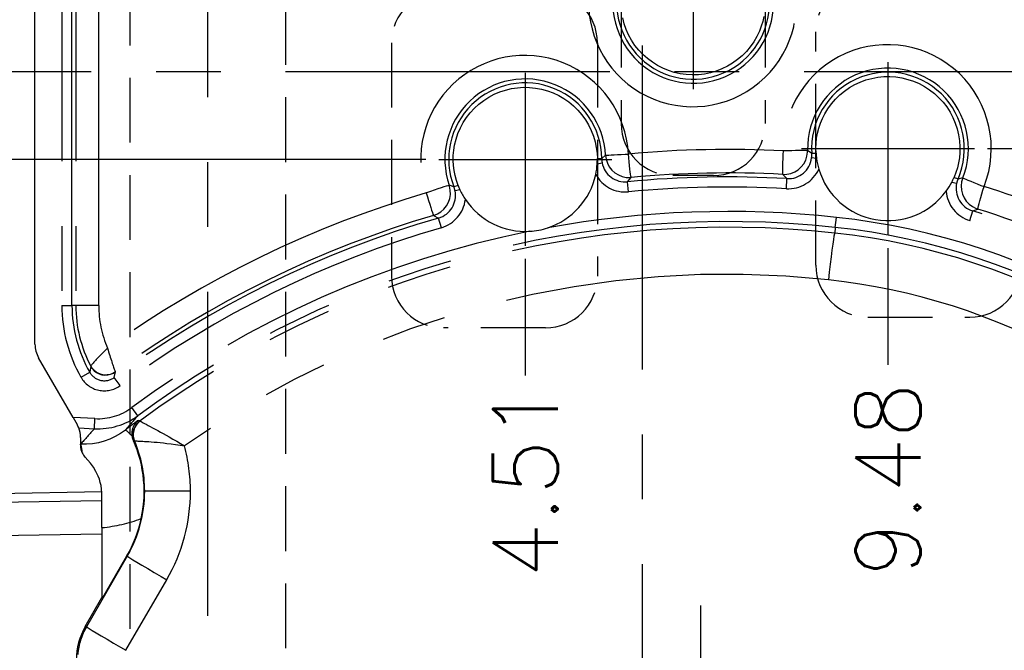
# Model space of a CAD drawing. Extents: x 2651 to 11825, y -3833 to 1075.
# Tile 45 of 256: x 4280 to 4318, y -3607 to -3582. Entities that reach past the tile are written whole.
import ezdxf

# ---------------------------------------------------------------- set-up
doc = ezdxf.new("R2010")
doc.units = 0
doc.header["$LTSCALE"] = 10
for name, pattern in [('CENTER', [2, 1.25, -0.25, 0.25, -0.25]), ('HIDDEN', [0.375, 0.25, -0.125]), ('PHANTOM', [2.5, 1.25, -0.25, 0.25, -0.25, 0.25, -0.25])]:
    doc.linetypes.add(name, pattern=pattern)
doc.layers.get('0').update_dxf_attribs({"linetype": 'CONTINUOUS'})
doc.layers.get('Defpoints').update_dxf_attribs({"linetype": 'CONTINUOUS'})
for name, color, linetype in [('CEN', 1, 'CENTER'), ('COOL', 150, 'HIDDEN'), ('DIM', 3, 'CONTINUOUS'), ('LAYER_094', 7, 'CONTINUOUS')]:
    doc.layers.add(name, color=color, linetype=linetype)
doc.styles.get("Standard").update_dxf_attribs({"font": 'romans.shx'})
doc.dimstyles.new('1-1', dxfattribs={"dimtxt": 2.5, "dimasz": 2.5, "dimexe": 1, "dimexo": 0.5, "dimtad": 0, "dimrnd": 1.38778e-17, "dimzin": 9, "dimdsep": 46, "dimtxsty": 'Standard', "dimblk": 'CLOSED', "dimcen": 0, "dimclrd": 3, "dimclre": 3, "dimclrt": 3, "dimazin": 2, "dimtfac": 0.75, "dimtofl": 0, "dimtmove": 0, "dimatfit": 3, "dimfxl": 0, "dimtolj": 1, "dimarcsym": 0})

# ---------------------------------------------------------------- blocks, each defined once
blk = doc.blocks.new('*D411')
at = {"layer": 'Defpoints', "color": 0}
for p in [(4306.684, -3521.422), (4306.684, -3542.858), (4304.434, -3584.358)]:
    blk.add_point(p, dxfattribs=at)
at = {"layer": 'DIM', "color": 3, "lineweight": -2}
blk.add_line((4306.684, -3542.358), (4306.684, -3521.422), dxfattribs=at)
at = {"layer": 'DIM', "color": 3, "insert": (4306.684, -3516.988), "char_height": 2.5, "attachment_point": 5, "rotation": 90}
blk.add_mtext('\\A1;2.25', dxfattribs=at)
blk = doc.blocks.new('_Closed')
at = {"color": 0, "linetype": 'ByBlock', "lineweight": -2}
for p, q in [((-1, 0.167), (0, 0)), ((-1, 0.167), (-1, -0.167)), ((0, 0), (-1, -0.167)), ((0, 0), (-1, 0))]:
    blk.add_line(p, q, dxfattribs=at)
blk = doc.blocks.new('*D412')
at = {"layer": 'Defpoints', "color": 0}
for p in [(4296.684, -3521.422), (4296.684, -3529.548), (4304.434, -3584.358)]:
    blk.add_point(p, dxfattribs=at)
at = {"layer": 'DIM', "color": 3, "lineweight": -2}
blk.add_line((4296.684, -3529.048), (4296.684, -3521.422), dxfattribs=at)
at = {"layer": 'DIM', "color": 3, "insert": (4296.684, -3516.988), "char_height": 2.5, "attachment_point": 5, "rotation": 90}
blk.add_mtext('\\A1;7.75', dxfattribs=at)
blk = doc.blocks.new('*D413')
at = {"layer": 'Defpoints', "color": 0}
for p in [(4316.684, -3521.422), (4316.684, -3529.548), (4304.434, -3584.358)]:
    blk.add_point(p, dxfattribs=at)
at = {"layer": 'DIM', "color": 3, "lineweight": -2}
blk.add_line((4316.684, -3529.048), (4316.684, -3521.422), dxfattribs=at)
at = {"layer": 'DIM', "color": 3, "insert": (4316.684, -3515.976), "char_height": 2.5, "attachment_point": 5, "rotation": 90}
blk.add_mtext('\\A1;12.25', dxfattribs=at)
blk = doc.blocks.new('*D414')
at = {"layer": 'Defpoints', "color": 0}
for p in [(4268.137, -3533.358), (4312.874, -3533.358), (4304.434, -3584.358)]:
    blk.add_point(p, dxfattribs=at)
at = {"layer": 'DIM', "color": 3, "lineweight": -2}
blk.add_line((4312.374, -3533.358), (4268.137, -3533.358), dxfattribs=at)
at = {"layer": 'DIM', "color": 3, "insert": (4265.845, -3533.358), "char_height": 2.5, "attachment_point": 5}
blk.add_mtext('\\A1;51', dxfattribs=at)
blk = doc.blocks.new('*D415')
at = {"layer": 'Defpoints', "color": 0}
for p in [(4268.137, -3552.358), (4277.561, -3552.358), (4304.434, -3584.358)]:
    blk.add_point(p, dxfattribs=at)
at = {"layer": 'DIM', "color": 3, "lineweight": -2}
blk.add_line((4277.061, -3552.358), (4268.137, -3552.358), dxfattribs=at)
at = {"layer": 'DIM', "color": 3, "insert": (4265.488, -3552.358), "char_height": 2.5, "attachment_point": 5}
blk.add_mtext('\\A1;32', dxfattribs=at)
blk = doc.blocks.new('*D416')
at = {"layer": 'Defpoints', "color": 0}
for p in [(4267.811, -3584.358), (4270.684, -3584.358), (4304.434, -3584.358)]:
    blk.add_point(p, dxfattribs=at)
at = {"layer": 'DIM', "color": 3, "lineweight": -2}
blk.add_line((4270.184, -3584.358), (4267.811, -3584.358), dxfattribs=at)
at = {"layer": 'DIM', "color": 3, "insert": (4266.353, -3584.358), "char_height": 2.5, "attachment_point": 5}
blk.add_mtext('\\A1;0', dxfattribs=at)
blk = doc.blocks.new('*D417')
at = {"layer": 'Defpoints', "color": 0}
for p in [(4304.434, -3584.358), (4267.811, -3587.752), (4296.592, -3587.752)]:
    blk.add_point(p, dxfattribs=at)
at = {"layer": 'DIM', "color": 3, "lineweight": -2}
blk.add_line((4296.092, -3587.752), (4267.811, -3587.752), dxfattribs=at)
at = {"layer": 'DIM', "color": 3, "insert": (4263.436, -3587.752), "char_height": 2.5, "attachment_point": 5}
blk.add_mtext('\\A1;3.39', dxfattribs=at)
blk = doc.blocks.new('*D418')
at = {"layer": 'Defpoints', "color": 0}
for p in [(4267.811, -3581.715), (4303.069, -3581.715), (4304.434, -3584.358)]:
    blk.add_point(p, dxfattribs=at)
at = {"layer": 'DIM', "color": 3, "lineweight": -2}
blk.add_line((4302.569, -3581.715), (4267.811, -3581.715), dxfattribs=at)
at = {"layer": 'DIM', "color": 3, "insert": (4263.317, -3581.715), "char_height": 2.5, "attachment_point": 5}
blk.add_mtext('\\A1;2.64', dxfattribs=at)
blk = doc.blocks.new('*D419')
at = {"layer": 'Defpoints', "color": 0}
for p in [(4304.434, -3584.358), (4267.811, -3616.358), (4277.563, -3616.358)]:
    blk.add_point(p, dxfattribs=at)
at = {"layer": 'DIM', "color": 3, "lineweight": -2}
blk.add_line((4277.063, -3616.358), (4267.811, -3616.358), dxfattribs=at)
at = {"layer": 'DIM', "color": 3, "insert": (4265.162, -3616.358), "char_height": 2.5, "attachment_point": 5}
blk.add_mtext('\\A1;32', dxfattribs=at)
blk = doc.blocks.new('*D420')
at = {"layer": 'Defpoints', "color": 0}
for p in [(4304.434, -3584.358), (4267.811, -3637.358), (4303.509, -3637.358)]:
    blk.add_point(p, dxfattribs=at)
at = {"layer": 'DIM', "color": 3, "lineweight": -2}
blk.add_line((4303.009, -3637.358), (4267.811, -3637.358), dxfattribs=at)
at = {"layer": 'DIM', "color": 3, "insert": (4265.162, -3637.358), "char_height": 2.5, "attachment_point": 5}
blk.add_mtext('\\A1;53', dxfattribs=at)
blk = doc.blocks.new('*D421')
at = {"layer": 'Defpoints', "color": 0}
for p in [(4306.405, -3573.379), (4306.405, -3578.379), (4304.434, -3584.358)]:
    blk.add_point(p, dxfattribs=at)
at = {"layer": 'DIM', "color": 3, "lineweight": -2}
blk.add_line((4306.405, -3577.879), (4306.405, -3573.379), dxfattribs=at)
at = {"layer": 'DIM', "color": 3, "insert": (4306.405, -3569.123), "char_height": 2.5, "attachment_point": 5, "rotation": 90}
blk.add_mtext('\\A1;1.97', dxfattribs=at)
blk = doc.blocks.new('*D422')
at = {"layer": 'Defpoints', "color": 0}
for p in [(4304.434, -3584.358), (4287.684, -3634.137), (4287.684, -3647.119)]:
    blk.add_point(p, dxfattribs=at)
at = {"layer": 'DIM', "color": 3, "lineweight": -2}
blk.add_line((4287.684, -3634.637), (4287.684, -3647.119), dxfattribs=at)
at = {"layer": 'DIM', "color": 3, "insert": (4287.684, -3652.565), "char_height": 2.5, "attachment_point": 5, "rotation": 90}
blk.add_mtext('\\A1;16.75', dxfattribs=at)
blk = doc.blocks.new('*D423')
at = {"layer": 'Defpoints', "color": 0}
for p in [(4304.434, -3584.358), (4325.684, -3633.831), (4325.684, -3647.119)]:
    blk.add_point(p, dxfattribs=at)
at = {"layer": 'DIM', "color": 3, "lineweight": -2}
blk.add_line((4325.684, -3634.331), (4325.684, -3647.119), dxfattribs=at)
at = {"layer": 'DIM', "color": 3, "insert": (4325.684, -3652.744), "char_height": 2.5, "attachment_point": 5, "rotation": 90}
blk.add_mtext('\\A1;21.25', dxfattribs=at)
blk = doc.blocks.new('*D424')
at = {"layer": 'Defpoints', "color": 0}
for p in [(4304.434, -3584.358), (4299.928, -3591.088), (4299.928, -3596.088)]:
    blk.add_point(p, dxfattribs=at)
at = {"layer": 'DIM', "color": 3, "lineweight": -2}
blk.add_line((4299.928, -3591.588), (4299.928, -3596.088), dxfattribs=at)
at = {"layer": 'DIM', "color": 3, "insert": (4299.928, -3600.165), "char_height": 2.5, "attachment_point": 5, "rotation": 90}
blk.add_mtext('\\A1;4.51', dxfattribs=at)
blk = doc.blocks.new('*D425')
at = {"layer": 'Defpoints', "color": 0}
for p in [(4304.434, -3584.358), (4313.918, -3590.673), (4313.918, -3595.673)]:
    blk.add_point(p, dxfattribs=at)
at = {"layer": 'DIM', "color": 3, "lineweight": -2}
blk.add_line((4313.918, -3591.173), (4313.918, -3595.673), dxfattribs=at)
at = {"layer": 'DIM', "color": 3, "insert": (4313.918, -3600.108), "char_height": 2.5, "attachment_point": 5, "rotation": 90}
blk.add_mtext('\\A1;9.48', dxfattribs=at)
blk = doc.blocks.new('*D426')
at = {"layer": 'Defpoints', "color": 0}
for p in [(4304.434, -3584.358), (4317.254, -3587.337), (4339.781, -3587.337)]:
    blk.add_point(p, dxfattribs=at)
at = {"layer": 'DIM', "color": 3, "lineweight": -2}
blk.add_line((4317.754, -3587.337), (4339.781, -3587.337), dxfattribs=at)
at = {"layer": 'DIM', "color": 3, "insert": (4344.216, -3587.337), "char_height": 2.5, "attachment_point": 5}
blk.add_mtext('\\A1;2.98', dxfattribs=at)
blk = doc.blocks.new('*D3345')
at = {"layer": 'Defpoints', "color": 0}
for p in [(4304.434, -3584.358), (4267.811, -3645.358), (4276.684, -3645.358)]:
    blk.add_point(p, dxfattribs=at)
at = {"layer": 'DIM', "color": 3, "lineweight": -2}
blk.add_line((4276.184, -3645.358), (4267.811, -3645.358), dxfattribs=at)
at = {"layer": 'DIM', "color": 3, "insert": (4265.579, -3645.358), "char_height": 2.5, "attachment_point": 5}
blk.add_mtext('\\A1;61', dxfattribs=at)
blk = doc.blocks.new('*D3346')
at = {"layer": 'Defpoints', "color": 0}
for p in [(4268.137, -3523.358), (4276.684, -3523.358), (4304.434, -3584.358)]:
    blk.add_point(p, dxfattribs=at)
at = {"layer": 'DIM', "color": 3, "lineweight": -2}
blk.add_line((4276.184, -3523.358), (4268.137, -3523.358), dxfattribs=at)
at = {"layer": 'DIM', "color": 3, "insert": (4265.905, -3523.358), "char_height": 2.5, "attachment_point": 5}
blk.add_mtext('\\A1;61', dxfattribs=at)
blk = doc.blocks.new('*D3347')
at = {"layer": 'Defpoints', "color": 0}
for p in [(4304.434, -3584.358), (4270.684, -3639.358), (4270.684, -3647.119)]:
    blk.add_point(p, dxfattribs=at)
at = {"layer": 'DIM', "color": 3, "lineweight": -2}
blk.add_line((4270.684, -3639.858), (4270.684, -3647.119), dxfattribs=at)
at = {"layer": 'DIM', "color": 3, "insert": (4270.684, -3652.744), "char_height": 2.5, "attachment_point": 5, "rotation": 90}
blk.add_mtext('\\A1;33.75', dxfattribs=at)
blk = doc.blocks.new('*D3348')
at = {"layer": 'Defpoints', "color": 0}
for p in [(4304.434, -3584.358), (4338.184, -3639.358), (4338.184, -3647.119)]:
    blk.add_point(p, dxfattribs=at)
at = {"layer": 'DIM', "color": 3, "lineweight": -2}
blk.add_line((4338.184, -3639.858), (4338.184, -3647.119), dxfattribs=at)
at = {"layer": 'DIM', "color": 3, "insert": (4338.184, -3652.744), "char_height": 2.5, "attachment_point": 5, "rotation": 90}
blk.add_mtext('\\A1;33.75', dxfattribs=at)
blk = doc.blocks.new('*D3351')
at = {"layer": 'Defpoints', "color": 0}
for p in [(4304.434, -3584.358), (4304.434, -3645.358), (4304.434, -3647.119)]:
    blk.add_point(p, dxfattribs=at)
at = {"layer": 'DIM', "color": 3, "lineweight": -2}
blk.add_line((4304.434, -3645.858), (4304.434, -3647.119), dxfattribs=at)
at = {"layer": 'DIM', "color": 3, "insert": (4304.434, -3648.577), "char_height": 2.5, "attachment_point": 5, "rotation": 90}
blk.add_mtext('\\A1;0', dxfattribs=at)
blk = doc.blocks.new('*D3352')
at = {"layer": 'Defpoints', "color": 0}
for p in [(4304.434, -3584.358), (4306.684, -3625.858), (4308.184, -3647.119)]:
    blk.add_point(p, dxfattribs=at)
at = {"layer": 'DIM', "color": 3, "lineweight": -2}
for p, q in [((4306.684, -3626.358), (4306.684, -3637.119)), ((4306.684, -3637.119), (4308.184, -3642.119)), ((4308.184, -3642.119), (4308.184, -3647.119))]:
    blk.add_line(p, q, dxfattribs=at)
at = {"layer": 'DIM', "color": 3, "insert": (4308.184, -3651.553), "char_height": 2.5, "attachment_point": 5, "rotation": 90}
blk.add_mtext('\\A1;2.25', dxfattribs=at)
blk = doc.blocks.new('*D3546')
at = {"layer": 'Defpoints', "color": 0}
for p in [(4304.434, -3584.358), (4332.684, -3584.358), (4339.781, -3584.358)]:
    blk.add_point(p, dxfattribs=at)
at = {"layer": 'DIM', "color": 3, "lineweight": -2}
blk.add_line((4333.184, -3584.358), (4339.781, -3584.358), dxfattribs=at)
at = {"layer": 'DIM', "color": 3, "insert": (4341.24, -3584.358), "char_height": 2.5, "attachment_point": 5}
blk.add_mtext('\\A1;0', dxfattribs=at)
blk = doc.blocks.new('*D3547')
at = {"layer": 'Defpoints', "color": 0}
for p in [(4304.434, -3584.358), (4327.684, -3589.358), (4327.684, -3595.673)]:
    blk.add_point(p, dxfattribs=at)
at = {"layer": 'DIM', "color": 3, "lineweight": -2}
blk.add_line((4327.684, -3589.858), (4327.684, -3595.673), dxfattribs=at)
at = {"layer": 'DIM', "color": 3, "insert": (4327.684, -3601.298), "char_height": 2.5, "attachment_point": 5, "rotation": 90}
blk.add_mtext('\\A1;23.25', dxfattribs=at)

msp = doc.modelspace()

# ---------------------------------------------------------------- linework, layer by layer
at = {"layer": 'CEN'}
for p, q in [((4304.434, -3523.358), (4304.434, -3645.358)), ((4306.405, -3578.379), (4306.405, -3585.051)), ((4313.918, -3584.001), (4313.918, -3590.673)), ((4270.684, -3584.358), (4338.184, -3584.358)), ((4299.928, -3584.416), (4299.928, -3591.088)), ((4310.582, -3587.337), (4317.254, -3587.337)), ((4296.592, -3587.752), (4303.264, -3587.752))]:
    msp.add_line(p, q, dxfattribs=at)
at = {"layer": 'COOL', "color": 1, "linetype": 'CENTER'}
for p, q in [((4287.684, -3645.358), (4287.685, -3552.358)), ((4306.684, -3604.958), (4306.684, -3627.758)), ((4306.684, -3604.958), (4306.684, -3627.758))]:
    msp.add_line(p, q, dxfattribs=at)
at = {"layer": 'COOL'}
msp.add_lwpolyline([(4284.684, -3613.358), (4284.685, -3555.358), (4287.685, -3552.358), (4290.685, -3555.358), (4290.684, -3613.358)], dxfattribs=at)
at = {"layer": 'LAYER_094', "color": 0, "linetype": 'Continuous'}
for p, q in [((4281.015, -3594.883), (4281.015, -3573.833)), ((4282.486, -3597.708), (4281.154, -3595.401)), ((4282.486, -3597.708), (4282.638, -3597.973)), ((4282.772, -3598.473), (4282.772, -3598.74)), ((4282.772, -3598.765), (4282.772, -3598.741)), ((4282.957, -3599.231), (4282.9, -3599.164)), ((4283.156, -3599.467), (4282.957, -3599.231)), ((4283.595, -3600.575), (4277.647, -3600.679)), ((4283.6, -3600.711), (4283.597, -3600.607)), ((4283.6, -3600.756), (4283.6, -3600.711)), ((4283.6, -3600.816), (4283.6, -3600.756)), ((4283.6, -3601.953), (4283.6, -3600.816)), ((4283.6, -3601.953), (4283.6, -3604.715)), ((4283.6, -3604.715), (4284.562, -3603.047)), ((4282.955, -3605.766), (4283.6, -3604.649))]:
    msp.add_line(p, q, dxfattribs=at)
at = {"layer": 'LAYER_094', "color": 253, "linetype": 'PHANTOM'}
for p, q in [((4282.055, -3575.326), (4282.055, -3593.39)), ((4282.443, -3593.39), (4282.443, -3575.326)), ((4282.591, -3575.326), (4282.591, -3593.39)), ((4283.474, -3593.39), (4283.474, -3575.326)), ((4303.025, -3587.594), (4302.876, -3587.724)), ((4310.977, -3587.53), (4310.818, -3587.407)), ((4302.703, -3587.92), (4302.892, -3587.884)), ((4311.164, -3587.718), (4310.973, -3587.696)), ((4309.864, -3588.332), (4310.021, -3588.495)), ((4297.176, -3588.817), (4296.992, -3588.752)), ((4297.335, -3588.755), (4297.176, -3588.817)), ((4303.871, -3588.617), (4304.015, -3588.451)), ((4303.908, -3589.004), (4303.871, -3588.617)), ((4309.999, -3588.883), (4310.021, -3588.495)), ((4316.38, -3588.628), (4316.568, -3588.671)), ((4316.805, -3588.47), (4316.62, -3588.51)), ((4297.41, -3588.93), (4297.22, -3588.968)), ((4296.39, -3589.914), (4296.583, -3590.015)), ((4317.078, -3590.111), (4317.19, -3589.739)), ((4317.19, -3589.739), (4317.383, -3589.667)), ((4296.691, -3590.388), (4296.583, -3590.015)), ((4311.887, -3590.376), (4311.929, -3589.989)), ((4311.887, -3590.376), (4311.863, -3590.594)), ((4282.055, -3593.39), (4282.443, -3593.39)), ((4282.591, -3593.39), (4282.443, -3593.39)), ((4283.474, -3593.39), (4282.591, -3593.39)), ((4282.791, -3596.157), (4283.128, -3595.964)), ((4283.165, -3595.724), (4283.128, -3595.964)), ((4283.165, -3595.724), (4283.165, -3595.724)), ((4284.072, -3596.165), (4284.119, -3595.948)), ((4284.119, -3595.948), (4284.118, -3595.947)), ((4284.302, -3596.478), (4284.072, -3596.165)), ((4284.986, -3597.637), (4284.756, -3597.324)), ((4283.33, -3597.752), (4282.486, -3597.708)), ((4283.31, -3598.14), (4283.33, -3597.752)), ((4285.068, -3597.839), (4284.995, -3597.82)), ((4285.068, -3597.839), (4285.068, -3597.839)), ((4282.704, -3598.108), (4283.31, -3598.14)), ((4284.813, -3598.602), (4284.856, -3598.611)), ((4284.856, -3598.611), (4284.856, -3598.611)), ((4282.809, -3598.742), (4282.772, -3598.74)), ((4287.013, -3600.55), (4285.247, -3600.55)), ((4277.646, -3601.007), (4283.6, -3600.908)), ((4283.6, -3602.203), (4277.664, -3602.301)), ((4284.576, -3603.055), (4283.002, -3605.779)), ((4284.562, -3603.047), (4284.576, -3603.055)), ((4284.525, -3606.685), (4286.099, -3603.962)), ((4283.002, -3605.779), (4282.955, -3605.766))]:
    msp.add_line(p, q, dxfattribs=at)
at = {"layer": 'LAYER_094', "color": 6, "linetype": 'HIDDEN'}
for p, q in [((4303.625, -3581.715), (4303.625, -3586.375)), ((4309.185, -3581.715), (4309.185, -3586.375)), ((4311.138, -3587.337), (4311.138, -3582.837)), ((4294.768, -3583.252), (4294.768, -3592.252)), ((4302.708, -3583.252), (4302.708, -3587.752)), ((4311.138, -3591.837), (4311.138, -3587.337)), ((4302.708, -3587.752), (4302.708, -3592.252)), ((4307.185, -3588.375), (4305.625, -3588.375)), ((4313.138, -3593.837), (4317.078, -3593.837)), ((4300.708, -3594.252), (4296.768, -3594.252))]:
    msp.add_line(p, q, dxfattribs=at)
at = {"layer": 'LAYER_094', "color": 0, "linetype": 'Continuous'}
for points in [[(4309.135, -3582.239, 0), (4309.091, -3582.431, 0), (4309.033, -3582.62, 0), (4308.963, -3582.803, 0), (4308.862, -3583.014, 0), (4308.744, -3583.217, 0), (4308.609, -3583.409, 0), (4308.459, -3583.589, 0), (4308.294, -3583.755, 0), (4308.115, -3583.907, 0), (4307.924, -3584.043, 0), (4307.723, -3584.163, 0), (4307.512, -3584.265, 0), (4307.293, -3584.349, 0), (4307.068, -3584.415, 0), (4306.838, -3584.461, 0), (4306.606, -3584.488, 0), (4306.371, -3584.495, 0), (4306.137, -3584.482, 0), (4305.905, -3584.45, 0), (4305.677, -3584.398, 0), (4305.453, -3584.327, 0), (4305.236, -3584.238, 0), (4305.028, -3584.13, 0), (4304.83, -3584.006, 0), (4304.642, -3583.865, 0), (4304.467, -3583.708, 0), (4304.306, -3583.539, 0), (4304.16, -3583.356, 0), (4304.03, -3583.16, 0), (4303.916, -3582.955, 0), (4303.821, -3582.741, 0), (4303.744, -3582.52, 0), (4303.686, -3582.293, 0)], [(4311.144, -3587.519, 0), (4311.138, -3587.323, 0), (4311.146, -3587.126, 0), (4311.168, -3586.93, 0), (4311.204, -3586.736, 0), (4311.253, -3586.546, 0), (4311.316, -3586.359, 0), (4311.392, -3586.177, 0), (4311.48, -3586.002, 0), (4311.601, -3585.801, 0), (4311.739, -3585.611, 0), (4311.892, -3585.434, 0), (4312.06, -3585.27, 0), (4312.24, -3585.121, 0), (4312.433, -3584.987, 0), (4312.637, -3584.87, 0), (4312.849, -3584.771, 0), (4313.068, -3584.691, 0), (4313.295, -3584.628, 0), (4313.526, -3584.585, 0), (4313.758, -3584.562, 0), (4313.992, -3584.559, 0), (4314.227, -3584.575, 0), (4314.459, -3584.611, 0), (4314.686, -3584.666, 0), (4314.908, -3584.74, 0), (4315.124, -3584.833, 0), (4315.331, -3584.943, 0), (4315.527, -3585.07, 0), (4315.712, -3585.214, 0), (4315.885, -3585.373, 0), (4316.044, -3585.546, 0), (4316.187, -3585.731, 0), (4316.314, -3585.927, 0), (4316.424, -3586.135, 0), (4316.517, -3586.35, 0), (4316.591, -3586.572, 0), (4316.645, -3586.8, 0), (4316.681, -3587.032, 0), (4316.697, -3587.266, 0), (4316.693, -3587.5, 0), (4316.675, -3587.694, 0), (4316.643, -3587.886, 0), (4316.598, -3588.077, 0), (4316.539, -3588.263, 0), (4316.468, -3588.444, 0)], [(4297.335, -3588.755, 0), (4297.271, -3588.569, 0), (4297.22, -3588.379, 0), (4297.182, -3588.185, 0), (4297.158, -3587.99, 0), (4297.148, -3587.794, 0), (4297.152, -3587.597, 0), (4297.17, -3587.4, 0), (4297.202, -3587.206, 0), (4297.257, -3586.979, 0), (4297.332, -3586.757, 0), (4297.425, -3586.541, 0), (4297.536, -3586.335, 0), (4297.664, -3586.139, 0), (4297.808, -3585.954, 0), (4297.967, -3585.781, 0), (4298.14, -3585.623, 0), (4298.325, -3585.48, 0), (4298.523, -3585.353, 0), (4298.73, -3585.243, 0), (4298.945, -3585.151, 0), (4299.168, -3585.078, 0), (4299.396, -3585.024, 0), (4299.628, -3584.988, 0), (4299.862, -3584.973, 0), (4300.096, -3584.977, 0), (4300.329, -3585.001, 0), (4300.56, -3585.045, 0), (4300.785, -3585.107, 0), (4301.005, -3585.189, 0), (4301.217, -3585.289, 0), (4301.42, -3585.407, 0), (4301.612, -3585.54, 0), (4301.792, -3585.69, 0), (4301.959, -3585.855, 0), (4302.112, -3586.033, 0), (4302.249, -3586.223, 0), (4302.37, -3586.423, 0), (4302.473, -3586.634, 0), (4302.558, -3586.853, 0), (4302.625, -3587.077, 0), (4302.669, -3587.291, 0), (4302.697, -3587.507, 0), (4302.708, -3587.725, 0)], [(4284.995, -3597.82, 0), (4284.967, -3597.843, 0), (4284.921, -3597.888, 0), (4284.883, -3597.935, 0), (4284.842, -3597.996, 0), (4284.802, -3598.076, 0), (4284.78, -3598.138, 0), (4284.765, -3598.2, 0), (4284.756, -3598.261, 0), (4284.753, -3598.321, 0), (4284.755, -3598.377, 0), (4284.762, -3598.431, 0)], [(4285.118, -3601.606, 0), (4285.168, -3601.338, 0), (4285.203, -3601.067, 0), (4285.223, -3600.798, 0), (4285.229, -3600.532, 0), (4285.223, -3600.323, 0), (4285.208, -3600.118, 0), (4285.185, -3599.917, 0), (4285.156, -3599.724, 0), (4285.12, -3599.539, 0), (4285.07, -3599.332, 0), (4285.014, -3599.138, 0), (4284.955, -3598.959, 0), (4284.895, -3598.797, 0), (4284.853, -3598.695, 0), (4284.813, -3598.602, 0)], [(4283.597, -3600.607, 0), (4283.585, -3600.469, 0), (4283.564, -3600.336, 0), (4283.536, -3600.208, 0), (4283.499, -3600.085, 0), (4283.456, -3599.967, 0), (4283.369, -3599.784, 0), (4283.268, -3599.618, 0), (4283.156, -3599.467, 0)]]:
    msp.add_polyline3d(points, dxfattribs=at)
at = {"layer": 'LAYER_094', "color": 253, "linetype": 'PHANTOM'}
for points in [[(4303.025, -3587.594, 0), (4303.04, -3587.593, 0), (4303.082, -3587.591, 0), (4303.15, -3587.587, 0), (4303.242, -3587.582, 0), (4303.355, -3587.576, 0), (4303.485, -3587.569, 0), (4303.628, -3587.562, 0), (4303.781, -3587.554, 0), (4303.907, -3587.548, 0)], [(4303.025, -3587.594, 0), (4303.047, -3587.751, 0), (4303.095, -3587.901, 0), (4303.17, -3588.041, 0), (4303.267, -3588.165, 0), (4303.384, -3588.271, 0), (4303.518, -3588.355, 0), (4303.664, -3588.414, 0), (4303.819, -3588.448, 0), (4303.977, -3588.453, 0), (4304.015, -3588.451, 0)], [(4304.015, -3588.451, 0), (4304.009, -3588.436, 0), (4304.001, -3588.394, 0), (4303.991, -3588.327, 0), (4303.979, -3588.236, 0), (4303.966, -3588.124, 0), (4303.952, -3587.994, 0), (4303.937, -3587.851, 0), (4303.921, -3587.699, 0), (4303.907, -3587.548, 0)], [(4309.864, -3588.332, 0), (4309.86, -3588.317, 0), (4309.859, -3588.274, 0), (4309.858, -3588.206, 0), (4309.86, -3588.114, 0), (4309.863, -3588.002, 0), (4309.867, -3587.871, 0), (4309.873, -3587.728, 0), (4309.88, -3587.575, 0), (4309.888, -3587.427, 0)], [(4309.864, -3588.332, 0), (4310.022, -3588.327, 0), (4310.176, -3588.294, 0), (4310.323, -3588.235, 0), (4310.457, -3588.151, 0), (4310.574, -3588.045, 0), (4310.672, -3587.921, 0), (4310.746, -3587.781, 0), (4310.795, -3587.631, 0), (4310.817, -3587.474, 0), (4310.818, -3587.407, 0)], [(4310.818, -3587.407, 0), (4310.803, -3587.407, 0), (4310.761, -3587.408, 0), (4310.693, -3587.409, 0), (4310.601, -3587.411, 0), (4310.488, -3587.413, 0), (4310.358, -3587.416, 0), (4310.214, -3587.419, 0), (4310.061, -3587.423, 0), (4309.904, -3587.426, 0), (4309.888, -3587.427, 0)], [(4311.144, -3587.519, 0), (4311.092, -3587.523, 0), (4311.048, -3587.526, 0), (4311.014, -3587.528, 0), (4310.991, -3587.529, 0), (4310.979, -3587.53, 0), (4310.977, -3587.53, 0)], [(4302.708, -3587.725, 0), (4302.76, -3587.725, 0), (4302.804, -3587.724, 0), (4302.838, -3587.724, 0), (4302.862, -3587.724, 0), (4302.875, -3587.724, 0), (4302.876, -3587.724, 0)], [(4296.992, -3588.752, 0), (4296.978, -3588.755, 0), (4296.937, -3588.768, 0), (4296.873, -3588.789, 0), (4296.785, -3588.817, 0), (4296.678, -3588.853, 0), (4296.555, -3588.894, 0), (4296.418, -3588.94, 0), (4296.273, -3588.989, 0), (4296.124, -3589.039, 0), (4296.11, -3589.044, 0)], [(4296.39, -3589.914, 0), (4296.537, -3589.856, 0), (4296.672, -3589.774, 0), (4296.791, -3589.67, 0), (4296.889, -3589.546, 0), (4296.965, -3589.407, 0), (4297.015, -3589.257, 0), (4297.039, -3589.101, 0), (4297.035, -3588.943, 0), (4297.004, -3588.788, 0), (4296.992, -3588.752, 0)], [(4316.468, -3588.444, 0), (4316.516, -3588.465, 0), (4316.556, -3588.482, 0), (4316.587, -3588.496, 0), (4316.608, -3588.505, 0), (4316.619, -3588.51, 0), (4316.62, -3588.51, 0)], [(4316.805, -3588.47, 0), (4316.761, -3588.622, 0), (4316.743, -3588.779, 0), (4316.753, -3588.936, 0), (4316.79, -3589.09, 0), (4316.853, -3589.235, 0), (4316.941, -3589.367, 0), (4317.05, -3589.481, 0), (4317.177, -3589.575, 0), (4317.318, -3589.645, 0), (4317.383, -3589.667, 0)], [(4316.805, -3588.47, 0), (4316.819, -3588.477, 0), (4316.858, -3588.494, 0), (4316.92, -3588.52, 0), (4317.005, -3588.554, 0), (4317.11, -3588.597, 0), (4317.231, -3588.645, 0), (4317.365, -3588.698, 0), (4317.507, -3588.754, 0), (4317.626, -3588.801, 0)], [(4296.11, -3589.044, 0), (4296.155, -3589.195, 0), (4296.199, -3589.342, 0), (4296.242, -3589.479, 0), (4296.28, -3589.603, 0), (4296.315, -3589.711, 0), (4296.344, -3589.798, 0), (4296.367, -3589.862, 0), (4296.382, -3589.901, 0), (4296.39, -3589.914, 0)], [(4317.383, -3589.667, 0), (4317.383, -3589.652, 0), (4317.392, -3589.611, 0), (4317.408, -3589.545, 0), (4317.432, -3589.457, 0), (4317.463, -3589.348, 0), (4317.499, -3589.223, 0), (4317.539, -3589.085, 0), (4317.584, -3588.939, 0), (4317.626, -3588.801, 0)], [(4311.863, -3590.594, 0), (4311.852, -3590.625, 0), (4311.834, -3590.709, 0), (4311.812, -3590.845, 0), (4311.786, -3591.028, 0), (4311.755, -3591.252, 0), (4311.723, -3591.511, 0), (4311.688, -3591.798, 0), (4311.653, -3592.102, 0), (4311.62, -3592.397, 0)], [(4283.815, -3595.032, 0), (4283.76, -3595.084, 0), (4283.706, -3595.136, 0), (4283.653, -3595.188, 0), (4283.601, -3595.239, 0), (4283.551, -3595.289, 0), (4283.504, -3595.338, 0), (4283.461, -3595.383, 0), (4283.42, -3595.426, 0), (4283.382, -3595.468, 0), (4283.346, -3595.507, 0), (4283.313, -3595.544, 0), (4283.283, -3595.578, 0), (4283.256, -3595.61, 0), (4283.232, -3595.638, 0), (4283.211, -3595.662, 0), (4283.194, -3595.683, 0), (4283.181, -3595.699, 0), (4283.172, -3595.712, 0), (4283.167, -3595.72, 0), (4283.165, -3595.724, 0)], [(4283.815, -3595.032, 0), (4283.836, -3595.105, 0), (4283.857, -3595.176, 0), (4283.878, -3595.246, 0), (4283.9, -3595.316, 0), (4283.921, -3595.384, 0), (4283.942, -3595.45, 0), (4283.961, -3595.51, 0), (4283.979, -3595.567, 0), (4283.997, -3595.621, 0), (4284.014, -3595.673, 0), (4284.031, -3595.72, 0), (4284.046, -3595.764, 0), (4284.06, -3595.804, 0), (4284.073, -3595.839, 0), (4284.085, -3595.87, 0), (4284.095, -3595.896, 0), (4284.103, -3595.917, 0), (4284.11, -3595.932, 0), (4284.115, -3595.942, 0), (4284.118, -3595.947, 0)], [(4284.118, -3595.947, 0), (4284.021, -3596.005, 0), (4283.916, -3596.045, 0), (4283.805, -3596.067, 0), (4283.692, -3596.069, 0), (4283.581, -3596.051, 0), (4283.474, -3596.014, 0), (4283.375, -3595.959, 0), (4283.288, -3595.888, 0), (4283.214, -3595.803, 0), (4283.165, -3595.724, 0)], [(4283.165, -3595.724, 0), (4283.226, -3595.819, 0), (4283.302, -3595.902, 0), (4283.392, -3595.971, 0), (4283.493, -3596.023, 0), (4283.6, -3596.056, 0), (4283.712, -3596.071, 0), (4283.825, -3596.065, 0), (4283.935, -3596.041, 0), (4284.039, -3595.997, 0), (4284.119, -3595.948, 0)], [(4284.856, -3598.611, 0), (4284.822, -3598.503, 0), (4284.806, -3598.391, 0), (4284.811, -3598.279, 0), (4284.835, -3598.168, 0), (4284.877, -3598.064, 0), (4284.937, -3597.968, 0), (4285.013, -3597.885, 0), (4285.068, -3597.839, 0)], [(4285.068, -3597.839, 0), (4284.983, -3597.914, 0), (4284.913, -3598.002, 0), (4284.859, -3598.101, 0), (4284.823, -3598.209, 0), (4284.807, -3598.32, 0), (4284.809, -3598.433, 0), (4284.832, -3598.544, 0), (4284.856, -3598.611, 0)], [(4285.068, -3597.839, 0), (4285.074, -3597.844, 0), (4285.09, -3597.853, 0), (4285.114, -3597.867, 0), (4285.147, -3597.885, 0), (4285.188, -3597.907, 0), (4285.236, -3597.933, 0), (4285.303, -3597.969, 0), (4285.379, -3598.01, 0), (4285.462, -3598.054, 0), (4285.552, -3598.103, 0), (4285.648, -3598.155, 0), (4285.749, -3598.21, 0), (4285.854, -3598.268, 0), (4285.963, -3598.328, 0), (4286.075, -3598.391, 0), (4286.19, -3598.456, 0), (4286.336, -3598.539, 0), (4286.484, -3598.625, 0), (4286.634, -3598.713, 0), (4286.785, -3598.802, 0)], [(4284.503, -3598.191, 0), (4284.313, -3598.325, 0), (4284.113, -3598.441, 0), (4283.903, -3598.539, 0), (4283.685, -3598.619, 0), (4283.461, -3598.68, 0), (4283.234, -3598.72, 0), (4283.004, -3598.74, 0), (4282.809, -3598.742, 0)], [(4284.503, -3598.191, 0), (4284.556, -3598.222, 0), (4284.667, -3598.329, 0), (4284.762, -3598.431, 0)], [(4284.856, -3598.611, 0), (4284.863, -3598.611, 0), (4284.88, -3598.611, 0), (4284.907, -3598.612, 0), (4284.943, -3598.613, 0), (4284.988, -3598.615, 0), (4285.041, -3598.617, 0), (4285.102, -3598.62, 0), (4285.17, -3598.623, 0), (4285.244, -3598.627, 0), (4285.323, -3598.632, 0), (4285.408, -3598.638, 0), (4285.497, -3598.645, 0), (4285.61, -3598.654, 0), (4285.728, -3598.665, 0), (4285.85, -3598.677, 0), (4285.976, -3598.69, 0), (4286.106, -3598.705, 0), (4286.272, -3598.726, 0), (4286.44, -3598.749, 0), (4286.611, -3598.775, 0), (4286.785, -3598.802, 0)], [(4282.772, -3598.74, 0), (4282.798, -3598.82, 0), (4282.817, -3598.996, 0), (4282.82, -3599.038, 0)], [(4284.576, -3603.055, 0), (4284.601, -3603.074, 0), (4284.673, -3603.121, 0), (4284.79, -3603.193, 0), (4284.949, -3603.288, 0), (4285.143, -3603.404, 0), (4285.368, -3603.536, 0), (4285.617, -3603.682, 0), (4285.882, -3603.836, 0), (4286.099, -3603.962, 0)], [(4283.002, -3605.779, 0), (4283.028, -3605.798, 0), (4283.1, -3605.844, 0), (4283.217, -3605.916, 0), (4283.375, -3606.012, 0), (4283.57, -3606.127, 0), (4283.795, -3606.26, 0), (4284.044, -3606.406, 0), (4284.309, -3606.56, 0), (4284.525, -3606.685, 0)]]:
    msp.add_polyline3d(points, dxfattribs=at)
for centre, radius, start, end in [((4306.381, -3581.715), 4.008, 169.782, 7.4364), ((4306.405, -3581.715), 3.101, 169.781, 7.4387), ((4306.404, -3581.715), 2.948, 167.394, 9.4293), ((4313.895, -3587.337), 4.008, 338.5825, 181.276), ((4299.904, -3587.752), 4.008, 2.9199, 198.8104), ((4313.918, -3587.337), 3.101, 338.5793, 181.2778), ((4313.917, -3587.337), 2.947, 336.5445, 183.7538), ((4299.928, -3587.752), 3.101, 2.9183, 198.8108), ((4299.927, -3587.752), 2.95, 0.5483, 201.1589), ((4307.729, -3628.56), 41.19, 86.9962, 95.3247), ((4310.073, -3587.589), 0.906, 353.2659, 3.7464), ((4303.783, -3587.715), 0.907, 180.5565, 190.7389), ((4303.783, -3587.715), 0.907, 190.7333, 275.544), ((4310.073, -3587.59), 0.907, 266.7402, 353.2742), ((4303.783, -3587.715), 1.295, 208.6039, 275.5414), ((4307.753, -3628.559), 40.283, 86.996, 95.3245), ((4310.073, -3587.59), 1.295, 266.7431, 335.5798), ((4307.744, -3628.557), 40.127, 86.7464, 95.5385), ((4317.452, -3588.871), 0.907, 167.2412, 253.2214), ((4317.452, -3588.871), 0.907, 156.5578, 167.2465), ((4307.733, -3628.526), 41.157, 106.4034, 125.5308), ((4296.331, -3589.144), 0.907, 286.1631, 11.2026), ((4296.331, -3589.144), 0.906, 11.1946, 21.1529), ((4307.743, -3628.557), 39.738, 86.7458, 95.5379), ((4317.452, -3588.871), 1.295, 184.8044, 253.2183), ((4309, -3616.836), 29.332, 63.5527, 72.8977), ((4296.331, -3589.144), 1.295, 286.1657, 353.1906), ((4307.758, -3628.526), 40.251, 106.4049, 125.9646), ((4307.752, -3628.515), 38.752, 83.8121, 100.341), ((4309.018, -3616.836), 28.303, 21.8464, 73.2169), ((4309.023, -3616.836), 28.425, 61.0081, 72.898), ((4307.748, -3628.526), 40.097, 106.1669, 126.1887), ((4307.752, -3628.515), 38.363, 83.8121, 126.4003), ((4309.018, -3616.836), 27.004, 59.4794, 83.8121), ((4309.018, -3616.836), 27.914, 21.8464, 73.2169), ((4307.748, -3628.526), 39.709, 106.1679, 126.1897), ((4307.752, -3628.515), 38.752, 101.3892, 126.4003), ((4307.739, -3628.515), 38.145, 83.7937, 126.4669), ((4309.01, -3616.836), 26.397, 59.7499, 83.794), ((4309.018, -3616.836), 26.615, 59.4794, 83.8121), ((4307.692, -3628.515), 36.331, 83.7926, 125.1313), ((4308.962, -3616.836), 24.583, 60.9553, 83.7926), ((4287.621, -3593.39), 5.567, 180, 209.8013), ((4287.621, -3593.39), 5.178, 180, 209.8013), ((4287.621, -3593.39), 5.029, 180, 207.6411), ((4287.597, -3593.39), 4.123, 180, 203.4709), ((4283.69, -3595.642), 0.648, 209.797, 306.1942), ((4283.69, -3595.642), 1.036, 209.8006, 306.1908), ((4283.446, -3595.552), 2.203, 266.9826, 306.4657), ((4283.447, -3595.553), 2.59, 266.9544, 306.4515), ((4309.221, -3619.27), 32.486, 138.2458, 139.5424), ((4307.776, -3628.515), 38.226, 126.5817, 127.5051), ((4309.14, -3621.788), 35.021, 137.5255, 138.8437), ((4280.24, -3600.55), 5.007, 0.0005, 22.7927), ((4280.193, -3600.55), 6.82, 0, 14.853), ((4280.24, -3600.55), 5.007, 329.9871, 359.9995), ((4280.193, -3600.55), 6.82, 329.9902, 360), ((4283.058, -3596.092), 5.886, 275.284, 290.4837), ((4285.246, -3607.074), 2.591, 150.0007, 174.8946)]:
    msp.add_arc(centre, radius, start, end, dxfattribs=at)
at = {"layer": 'LAYER_094', "color": 6, "linetype": 'HIDDEN'}
for centre, start, end in [((4313.138, -3582.837), 90, 180), ((4317.078, -3582.837), 0, 90), ((4296.768, -3583.252), 90, 180), ((4300.708, -3583.252), 0, 90), ((4305.625, -3586.375), 180, 270), ((4307.185, -3586.375), 270, 0), ((4313.138, -3591.837), 180, 270), ((4317.078, -3591.837), 270, 0), ((4296.768, -3592.252), 180, 270), ((4300.708, -3592.252), 270, 0)]:
    msp.add_arc(centre, 2, start, end, dxfattribs=at)
at = {"layer": 'LAYER_094', "color": 0, "linetype": 'Continuous'}
for centre, radius, start, end in [((4313.918, -3587.337), 2.78, 183.7526, 187.8755), ((4299.927, -3587.752), 2.781, 347.8916, 356.5366), ((4299.928, -3587.752), 2.78, 356.5386, 0.5485), ((4313.919, -3587.337), 2.781, 187.8775, 196.459), ((4299.928, -3587.752), 2.78, 288.1907, 347.8916), ((4313.918, -3587.337), 2.78, 196.459, 323.7972), ((4299.928, -3587.752), 2.78, 201.1535, 205.0752), ((4313.918, -3587.337), 2.781, 323.7972, 332.3318), ((4313.918, -3587.337), 2.78, 332.3339, 336.5389), ((4299.928, -3587.752), 2.781, 205.0772, 213.7736), ((4299.928, -3587.752), 2.78, 213.7736, 273.5396), ((4299.928, -3587.752), 2.78, 273.5396, 288.1907), ((4282.051, -3594.883), 1.036, 180, 210), ((4281.775, -3598.472), 0.997, 21.3737, 30.0253), ((4281.772, -3598.473), 1, 0, 21.3731), ((4285.428, -3598.325), 0.675, 189.0875, 204.2379), ((4283.772, -3598.765), 1, 180, 188.2315), ((4283.278, -3598.837), 0.5, 188.2315, 203.7423), ((4283.278, -3598.837), 0.5, 203.7423, 220.9741), ((4280.234, -3600.55), 4.996, 330.0196, 347.8055), ((4285.197, -3607.061), 2.589, 149.9789, 179.9992)]:
    msp.add_arc(centre, radius, start, end, dxfattribs=at)

# ---------------------------------------------------------------- dimensions: what is measured, and where the dimension line sits
at = {"layer": 'DIM'}
for feature_location, offset, dtype, origin, picture, middle in [((4316.684, -3529.548), (0, 8.126), 1, (4304.434, -3584.358), '*D413', (4316.684, -3515.976)), ((4296.684, -3529.548), (0, 8.126), 1, (4304.434, -3584.358), '*D412', (4296.684, -3516.988)), ((4306.684, -3542.858), (0, 21.436), 1, (4304.434, -3584.358), '*D411', (4306.684, -3516.988)), ((4276.684, -3523.358), (-8.547, 0), 0, (4304.434, -3584.358), '*D3346', (4265.905, -3523.358)), ((4312.874, -3533.358), (-44.737, 0), 0, (4304.434, -3584.358), '*D414', (4265.845, -3533.358)), ((4277.561, -3552.358), (-9.424, 0), 0, (4304.434, -3584.358), '*D415', (4265.488, -3552.358)), ((4306.405, -3578.379), (0, 5), 1, (4304.434, -3584.358), '*D421', (4306.405, -3569.123)), ((4303.069, -3581.715), (-35.258, 0), 0, (4304.434, -3584.358), '*D418', (4263.317, -3581.715)), ((4270.684085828, -3584.357951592), (-2.87310615, 0), 0, (4304.434085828, -3584.357951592), '*D416', (4266.352646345, -3584.357951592)), ((4332.684085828, -3584.357951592), (7.09741253, 0), 0, (4304.434085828, -3584.357951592), '*D3546', (4341.239831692, -3584.357951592)), ((4296.592, -3587.752), (-28.781, 0), 0, (4304.434, -3584.358), '*D417', (4263.436, -3587.752)), ((4277.563, -3616.358), (-9.752, 0), 0, (4304.434, -3584.358), '*D419', (4265.162, -3616.358)), ((4303.509, -3637.358), (-35.698, 0), 0, (4304.434, -3584.358), '*D420', (4265.162, -3637.358)), ((4276.684, -3645.358), (-8.873, 0), 0, (4304.434, -3584.358), '*D3345', (4265.579, -3645.358)), ((4270.684, -3639.358), (0, -7.761), 1, (4304.434, -3584.358), '*D3347', (4270.684, -3652.744)), ((4287.684, -3634.137), (0, -12.982), 1, (4304.434, -3584.358), '*D422', (4287.684, -3652.565)), ((4299.928, -3591.088), (0, -5), 1, (4304.434, -3584.358), '*D424', (4299.928, -3600.165)), ((4304.434085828, -3645.357951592), (0, -1.760894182), 1, (4304.434085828, -3584.357951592), '*D3351', (4304.434085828, -3648.577179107)), ((4325.684, -3633.831), (0, -13.288), 1, (4304.434, -3584.358), '*D423', (4325.684, -3652.744)), ((4313.918, -3590.673), (0, -5), 1, (4304.434, -3584.358), '*D425', (4313.918, -3600.108)), ((4317.254, -3587.337), (22.527, 0), 0, (4304.434, -3584.358), '*D426', (4344.216, -3587.337)), ((4338.184, -3639.358), (0, -7.761), 1, (4304.434, -3584.358), '*D3348', (4338.184, -3652.744)), ((4306.684, -3625.858), (1.5, -21.261), 1, (4304.434, -3584.358), '*D3352', (4308.184, -3651.553)), ((4327.684, -3589.358), (0, -6.315), 1, (4304.434, -3584.358), '*D3547', (4327.684, -3601.298))]:
    dim = msp.add_ordinate_dim(feature_location=feature_location, offset=offset, dtype=dtype, origin=origin, dimstyle='1-1', dxfattribs=at)
    dim.commit()
    dim.dimension.update_dxf_attribs({"geometry": picture, "text_midpoint": middle})

doc.saveas('drawing.dxf')
